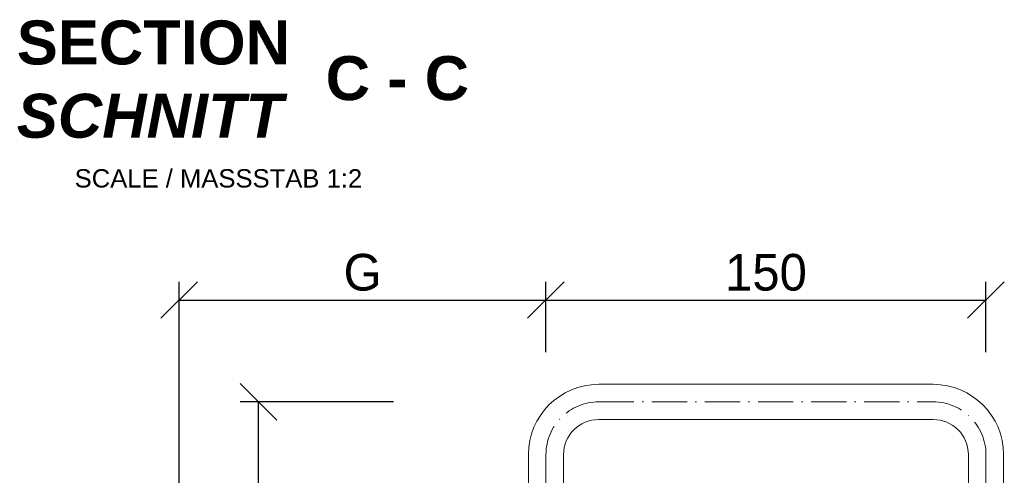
# Model space of a CAD drawing. Header units: millimetres. Extents: x 120724 to 215877, y -51423 to -32042.
# Tile 17 of 20: x 146450 to 146786, y -38989 to -38833. Entities that reach past the tile are written whole.
import ezdxf

# ---------------------------------------------------------------- set-up
doc = ezdxf.new("R2010")
doc.units = ezdxf.units.MM
doc.linetypes.add('ACAD_ISO10W100', pattern=[18, 12, -3, 0, -3])
doc.layers.add('Bemaßung', color=7, linetype='Continuous', lineweight=9)
doc.layers.add('Beschriftung', color=7, linetype='Continuous', lineweight=9)
doc.styles.add('LBB3.5M1000', font='isocp.shx', dxfattribs={"height": 3.5})
doc.dimstyles.new('DIN', dxfattribs={"dimtxt": 2.5, "dimasz": 2.5, "dimexe": 1.25, "dimexo": 0.625, "dimtad": 1, "dimtih": 1, "dimdec": 4, "dimdsep": 46, "dimlunit": 6, "dimtxsty": 'Standard', "dimcen": 2.5, "dimadec": 0, "dimazin": 0, "dimtfac": 1, "dimtdec": 4, "dimtmove": 0, "dimatfit": 3, "dimfxl": 0, "dimtvp": 1, "dimtolj": 1, "dimtzin": 0, "dimarcsym": 0})

# ---------------------------------------------------------------- blocks, each defined once
blk = doc.blocks.new('_Oblique')
at = {"color": 0, "linetype": 'ByBlock', "lineweight": -2}
blk.add_line((-0.5, -0.5), (0.5, 0.5), dxfattribs=at)
blk = doc.blocks.new('*D111')
at = {"layer": 'Bemaßung', "color": 0, "lineweight": -2, "transparency": 16777216}
for p, q in [((146504.9, -39073.22), (146504.9, -38922.75)), ((146629.9, -38946.76), (146629.9, -38922.75)), ((146504.9, -38929), (146629.9, -38929))]:
    blk.add_line(p, q, dxfattribs=at)
at = {"layer": 'DEFPOINTS', "color": 0, "transparency": 16777216}
for p in [(146629.9, -38929), (146629.9, -38981.76), (146504.9, -39108.22)]:
    blk.add_point(p, dxfattribs=at)
at = {"layer": 'Bemaßung', "color": 0, "lineweight": -2, "transparency": 16777216, "xscale": 12.5, "yscale": 12.5, "zscale": 12.5, "rotation": 180}
blk.add_blockref('_Oblique', (146504.9, -38929), dxfattribs=at)
at = {"layer": 'Bemaßung', "color": 0, "lineweight": -2, "transparency": 16777216, "xscale": 12.5, "yscale": 12.5, "zscale": 12.5}
blk.add_blockref('_Oblique', (146629.9, -38929), dxfattribs=at)
at = {"layer": 'Bemaßung', "color": 0, "transparency": 16777216, "insert": (146567.4, -38919.62), "char_height": 12.5, "attachment_point": 5}
blk.add_mtext('\\A1;G', dxfattribs=at)
blk = doc.blocks.new('*D112')
at = {"layer": 'Bemaßung', "color": 0, "lineweight": -2, "transparency": 16777216}
for p, q in [((146629.9, -38946.76), (146629.9, -38922.75)), ((146779.9, -38946.76), (146779.9, -38922.75)), ((146629.9, -38929), (146779.9, -38929))]:
    blk.add_line(p, q, dxfattribs=at)
at = {"layer": 'DEFPOINTS', "color": 0, "transparency": 16777216}
for p in [(146779.9, -38929), (146629.9, -38981.76), (146779.9, -38981.76)]:
    blk.add_point(p, dxfattribs=at)
at = {"layer": 'Bemaßung', "color": 0, "lineweight": -2, "transparency": 16777216, "xscale": 12.5, "yscale": 12.5, "zscale": 12.5, "rotation": 180}
blk.add_blockref('_Oblique', (146629.9, -38929), dxfattribs=at)
at = {"layer": 'Bemaßung', "color": 0, "lineweight": -2, "transparency": 16777216, "xscale": 12.5, "yscale": 12.5, "zscale": 12.5}
blk.add_blockref('_Oblique', (146779.9, -38929), dxfattribs=at)
at = {"layer": 'Bemaßung', "color": 0, "transparency": 16777216, "insert": (146704.9, -38919.62), "char_height": 12.5, "attachment_point": 5}
blk.add_mtext('\\A1;150', dxfattribs=at)
blk = doc.blocks.new('*D141')
at = {"layer": 'Bemaßung', "color": 0, "lineweight": -2, "transparency": 16777216}
for p, q in [((146577.9, -38963.76), (146525.63, -38963.76)), ((146531.88, -39063.76), (146531.88, -38963.76)), ((146559.9, -39063.76), (146525.63, -39063.76))]:
    blk.add_line(p, q, dxfattribs=at)
at = {"layer": 'DEFPOINTS', "color": 0, "transparency": 16777216}
for p in [(146531.88, -38963.76), (146647.9, -38963.76), (146629.9, -39063.76)]:
    blk.add_point(p, dxfattribs=at)
at = {"layer": 'Bemaßung', "color": 0, "lineweight": -2, "transparency": 16777216, "xscale": 12.5, "yscale": 12.5, "zscale": 12.5}
for p, rotation in [((146531.88, -38963.76), 90), ((146531.88, -39063.76), 270)]:
    blk.add_blockref('_Oblique', p, dxfattribs=dict(at, rotation=rotation))
at = {"layer": 'Bemaßung', "color": 0, "transparency": 16777216, "insert": (146519.37, -39013.76), "char_height": 12.5, "attachment_point": 5, "rotation": 90}
blk.add_mtext('\\A1;100', dxfattribs=at)

msp = doc.modelspace()

# ---------------------------------------------------------------- linework, layer by layer
at = {"lineweight": 9}
for p, q in [((146647.898, -38957.762), (146761.898, -38957.762)), ((146647.898, -38969.762), (146761.898, -38969.762)), ((146623.898, -39064.847), (146623.898, -38981.762)), ((146635.898, -39062.685), (146635.898, -38981.762)), ((146773.898, -38981.762), (146773.898, -39040.018)), ((146785.898, -38981.762), (146785.898, -39038.237))]:
    msp.add_line(p, q, dxfattribs=at)
at = {"linetype": 'ACAD_ISO10W100', "lineweight": 5}
for p, q in [((146647.898, -38963.762), (146761.898, -38963.762)), ((146779.898, -38981.762), (146779.898, -39039.124))]:
    msp.add_line(p, q, dxfattribs=at)
msp.add_lwpolyline([(146629.898, -39063.762), (146629.898, -38981.762)], dxfattribs=at)
at = {"lineweight": 9}
for centre, radius, start, end in [((146647.898, -38981.762), 24, 90, 180), ((146761.898, -38981.762), 24, 0, 90), ((146647.898, -38981.762), 12, 90, 180), ((146761.898, -38981.762), 12, 0, 90)]:
    msp.add_arc(centre, radius, start, end, dxfattribs=at)
at = {"linetype": 'ACAD_ISO10W100', "lineweight": 5}
for centre, start, end in [((146647.898, -38981.762), 90, 180), ((146761.898, -38981.762), 0, 90)]:
    msp.add_arc(centre, 18, start, end, dxfattribs=at)

# ---------------------------------------------------------------- texts
at = {"layer": 'Beschriftung', "attachment_point": 1, "style": 'LBB3.5M1000'}
for s, insert, char_height, width in [('{\\fArial|b1|i0|c0|p34;SECTION\\P\\fArial|b1|i1|c0|p34;SCHNITT}', (146449.513, -38833.649), 15, 96.59358), ('{\\fArial|b1|i0|c0|p34;C - C}', (146554.803, -38845.82), 15, 49.28509), ('{\\fArial|b0|i0|c0|p34;\\H0.5x;SCALE / MASSSTAB 1:2}', (146469.23, -38884.377), 12.5, 106.30877)]:
    msp.add_mtext(s, dxfattribs=dict(at, insert=insert, char_height=char_height, width=width))

# ---------------------------------------------------------------- dimensions: what is measured, and where the dimension line sits
at = {"layer": 'Bemaßung'}
dim = msp.add_linear_dim(base=(146629.898, -38929), p1=(146504.898, -39108.218), p2=(146629.898, -38981.762), text='G', dimstyle='DIN', override={"dimscale": 5, "dimexo": 7, "dimdec": 2, "dimblk1": 'Oblique', "dimblk2": 'Oblique', "dimsah": 1, "dimtdec": 2}, dxfattribs=at)
dim.commit()
dim.dimension.update_dxf_attribs({"geometry": '*D111', "text_midpoint": (146567.398, -38919.625)})
dim = msp.add_linear_dim(base=(146779.898, -38929), p1=(146629.898, -38981.762), p2=(146779.898, -38981.762), dimstyle='DIN', override={"dimscale": 5, "dimexo": 7, "dimdec": 2, "dimblk1": 'Oblique', "dimblk2": 'Oblique', "dimsah": 1, "dimtdec": 2}, dxfattribs=at)
dim.commit()
dim.dimension.update_dxf_attribs({"geometry": '*D112', "text_midpoint": (146704.898, -38919.625)})
dim = msp.add_linear_dim(base=(146531.881, -38963.762), p1=(146629.898, -39063.762), p2=(146647.898, -38963.762), angle=90, dimstyle='DIN', override={"dimscale": 5, "dimexo": 14, "dimgap": 0, "dimdec": 2, "dimblk1": 'Oblique', "dimblk2": 'Oblique', "dimsah": 1, "dimtdec": 2, "dimtmove": 2}, dxfattribs=at)
dim.commit()
dim.dimension.update_dxf_attribs({"geometry": '*D141', "text_midpoint": (146519.367, -39013.762), "dimtype": 160})

doc.saveas('drawing.dxf')
